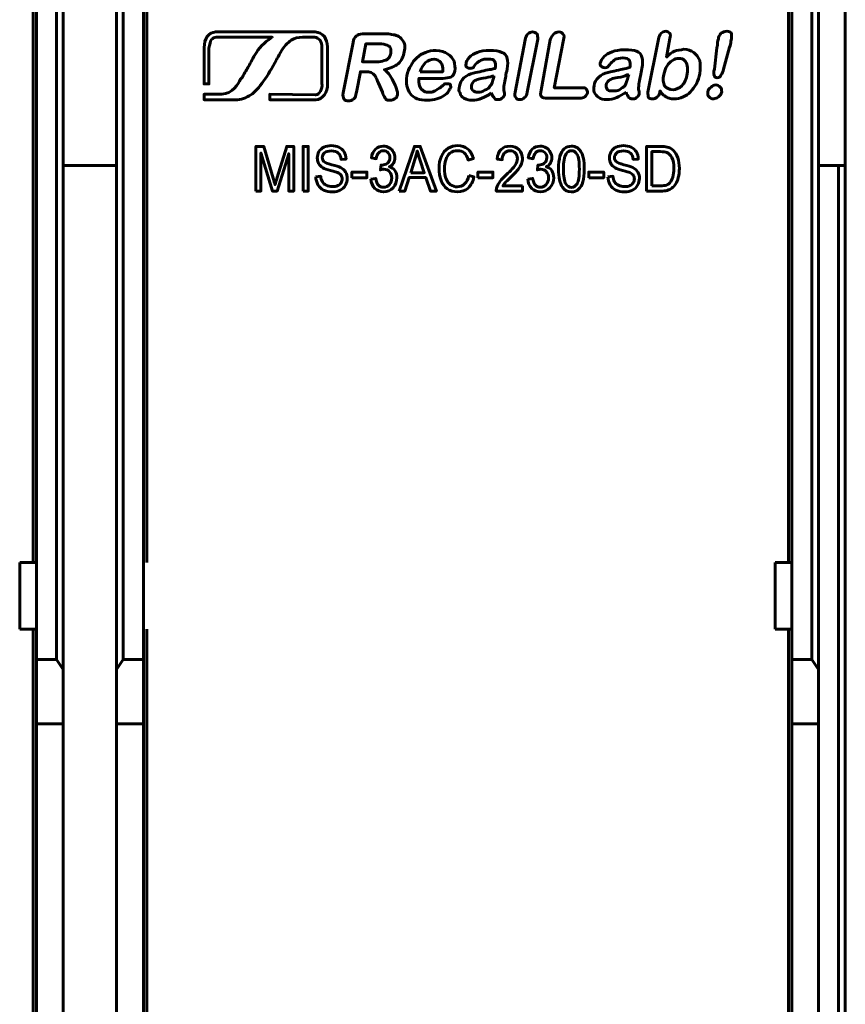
# Model space of a CAD drawing. Header units: millimetres. Extents: x -13 to 39, y -19 to 89.
# Tile 7 of 9: x 14 to 39, y 36 to 65. Entities that reach past the tile are written whole.
import ezdxf

# ---------------------------------------------------------------- set-up
doc = ezdxf.new("R2010")
doc.units = ezdxf.units.MM
doc.linetypes.add('K5LT_BASIC', pattern=[0])

msp = doc.modelspace()

# ---------------------------------------------------------------- linework, layer by layer
at = {"color": 150, "linetype": 'K5LT_BASIC', "lineweight": 60, "true_color": 0x0080ff}
for p, q in [((37.239, 49.238), (37.239, 71.638)), ((14.639, 49.238), (14.639, 67.263)), ((18.039, 49.238), (18.039, 67.263)), ((14.739, 49.238), (14.739, 66.558)), ((15.339, 66.558), (15.339, 46.338)), ((17.339, 46.338), (17.339, 66.558)), ((17.939, 66.558), (17.939, 49.238)), ((37.339, 49.238), (37.339, 66.558)), ((37.939, 66.558), (37.939, 46.338)), ((15.539, 66.302), (15.539, 46.03)), ((17.139, 46.03), (17.139, 66.302)), ((38.139, 46.03), (38.139, 66.302)), ((38.939, 61.118), (38.939, 66.238)), ((15.539, 61.118), (17.139, 61.118)), ((38.139, 61.118), (38.739, 61.118)), ((38.939, 61.118), (38.739, 61.118)), ((38.739, 61.118), (38.739, 8.557)), ((38.939, 61.118), (38.939, 8.557)), ((14.739, 49.238), (14.239, 49.238)), ((14.239, 47.238), (14.239, 49.238)), ((14.739, 49.238), (14.739, 47.238)), ((17.939, 49.238), (17.939, 47.238)), ((36.839, 47.238), (36.839, 49.238)), ((37.339, 49.238), (36.839, 49.238)), ((37.339, 47.238), (37.339, 49.238)), ((14.739, 47.238), (14.239, 47.238)), ((14.639, 22.438), (14.639, 47.238)), ((14.739, 46.338), (14.739, 47.238)), ((17.939, 47.238), (17.939, 46.338)), ((18.039, 22.438), (18.039, 47.238)), ((36.839, 47.238), (37.339, 47.238)), ((37.239, 22.438), (37.239, 47.238)), ((37.339, 46.338), (37.339, 47.238)), ((15.339, 46.338), (14.739, 46.338)), ((14.739, 46.338), (14.739, 44.413)), ((15.539, 46.03), (15.339, 46.338)), ((17.139, 46.03), (17.339, 46.338)), ((17.339, 46.338), (17.939, 46.338)), ((17.939, 46.338), (17.939, 44.413)), ((37.339, 46.338), (37.339, 44.413)), ((37.939, 46.338), (37.339, 46.338)), ((38.139, 46.03), (37.939, 46.338)), ((15.539, 44.413), (15.539, 46.03)), ((17.139, 44.413), (17.139, 46.03)), ((38.139, 44.413), (38.139, 46.03)), ((14.739, 44.413), (15.539, 44.413)), ((14.739, 44.413), (14.739, 25.262)), ((15.539, 25.262), (15.539, 44.413)), ((17.139, 25.262), (17.139, 44.413)), ((17.939, 44.413), (17.139, 44.413)), ((17.939, 44.413), (17.939, 25.262)), ((37.339, 44.413), (37.339, 25.262)), ((38.139, 44.413), (37.339, 44.413)), ((38.139, 25.262), (38.139, 44.413))]:
    msp.add_line(p, q, dxfattribs=at)
for points, knots in [([(33.69, 64.919), (33.69, 64.919), (33.59, 64.363), (33.59, 64.363), (33.67, 64.443), (33.75, 64.502), (33.829, 64.542), (33.908, 64.562), (34.009, 64.581), (34.107, 64.601), (34.227, 64.601), (34.326, 64.562), (34.405, 64.502), (34.485, 64.443), (34.545, 64.363), (34.584, 64.264), (34.604, 64.145), (34.604, 64.025), (34.584, 63.866), (34.564, 63.767), (34.525, 63.668), (34.485, 63.568), (34.426, 63.469), (34.366, 63.389), (34.306, 63.329), (34.247, 63.251), (34.167, 63.21), (34.087, 63.171), (33.988, 63.132), (33.908, 63.111), (33.809, 63.111), (33.769, 63.111), (33.709, 63.111), (33.67, 63.132), (33.61, 63.151), (33.571, 63.171), (33.551, 63.191), (33.512, 63.21), (33.491, 63.231), (33.471, 63.251), (33.452, 63.27), (33.432, 63.31), (33.392, 63.35), (33.392, 63.35), (33.392, 63.31), (33.392, 63.31), (33.372, 63.251), (33.352, 63.191), (33.313, 63.171), (33.273, 63.132), (33.214, 63.111), (33.173, 63.111), (33.114, 63.111), (33.074, 63.132), (33.054, 63.151), (33.035, 63.191), (33.035, 63.251), (33.035, 63.31), (33.035, 63.31), (33.352, 64.899), (33.352, 64.899), (33.352, 64.979), (33.392, 65.038), (33.432, 65.078), (33.471, 65.117), (33.512, 65.137), (33.571, 65.137), (33.61, 65.137), (33.65, 65.117), (33.69, 65.078), (33.709, 65.038), (33.709, 64.998), (33.69, 64.919)], [0, 0, 0, 0, 0.041667, 0.041667, 0.041667, 0.083333, 0.083333, 0.083333, 0.125, 0.125, 0.125, 0.166667, 0.166667, 0.166667, 0.208333, 0.208333, 0.208333, 0.25, 0.25, 0.25, 0.291667, 0.291667, 0.291667, 0.333333, 0.333333, 0.333333, 0.375, 0.375, 0.375, 0.416667, 0.416667, 0.416667, 0.458333, 0.458333, 0.458333, 0.5, 0.5, 0.5, 0.541667, 0.541667, 0.541667, 0.583333, 0.583333, 0.583333, 0.625, 0.625, 0.625, 0.666667, 0.666667, 0.666667, 0.708333, 0.708333, 0.708333, 0.75, 0.75, 0.75, 0.791667, 0.791667, 0.791667, 0.833333, 0.833333, 0.833333, 0.875, 0.875, 0.875, 0.916667, 0.916667, 0.916667, 0.958333, 0.958333, 0.958333, 1, 1, 1, 1]), ([(35.021, 64.005), (35.021, 64.005), (35.1, 64.64), (35.1, 64.64), (35.12, 64.76), (35.12, 64.86), (35.141, 64.899), (35.141, 64.979), (35.18, 65.038), (35.219, 65.078), (35.279, 65.117), (35.319, 65.137), (35.398, 65.137), (35.458, 65.137), (35.517, 65.117), (35.538, 65.058), (35.538, 65.018), (35.538, 64.938), (35.517, 64.839), (35.517, 64.78), (35.498, 64.72), (35.478, 64.661), (35.478, 64.661), (35.299, 64.005), (35.299, 64.005), (35.279, 63.925), (35.26, 63.866), (35.219, 63.826), (35.2, 63.767), (35.16, 63.747), (35.1, 63.747), (35.061, 63.747), (35.021, 63.767), (35.021, 63.806), (35.001, 63.847), (35.001, 63.925), (35.021, 64.005)], [0, 0, 0, 0, 0.083333, 0.083333, 0.083333, 0.166667, 0.166667, 0.166667, 0.25, 0.25, 0.25, 0.333333, 0.333333, 0.333333, 0.416667, 0.416667, 0.416667, 0.5, 0.5, 0.5, 0.583333, 0.583333, 0.583333, 0.666667, 0.666667, 0.666667, 0.75, 0.75, 0.75, 0.833333, 0.833333, 0.833333, 0.916667, 0.916667, 0.916667, 1, 1, 1, 1]), ([(21.792, 64.959), (21.039, 64.959), (20.12, 64.959), (20.12, 64.959), (20.066, 64.959), (20.011, 64.922), (19.975, 64.886), (19.939, 64.831), (19.921, 64.741), (19.902, 64.632), (19.902, 64.632), (19.902, 63.559), (19.902, 63.559), (19.757, 63.559), (19.757, 63.559), (19.757, 64.649), (19.757, 64.649), (19.757, 64.777), (19.793, 64.886), (19.848, 64.976), (19.902, 65.068), (19.994, 65.104), (20.103, 65.122), (20.103, 65.122), (20.12, 65.122), (20.12, 65.122), (22.755, 65.122), (22.755, 65.122), (23.082, 65.122), (23.082, 65.122), (23.191, 65.104), (23.282, 65.068), (23.354, 64.976), (23.409, 64.886), (23.446, 64.795), (23.446, 64.668), (23.446, 64.668), (23.446, 64.649), (23.446, 64.649), (23.446, 63.578), (23.446, 63.578), (23.463, 63.305), (23.3, 63.087), (23.1, 63.087), (23.1, 63.087), (23.082, 63.087), (23.082, 63.087), (21.719, 63.087), (21.719, 63.087), (21.719, 63.251), (21.719, 63.251), (23.082, 63.232), (23.082, 63.232), (23.1, 63.232), (23.1, 63.232), (23.209, 63.251), (23.3, 63.396), (23.282, 63.578), (23.282, 63.578), (23.282, 64.649), (23.282, 64.649), (23.282, 64.741), (23.264, 64.813), (23.228, 64.867), (23.173, 64.922), (23.119, 64.959), (23.064, 64.959), (23.064, 64.959), (23.082, 64.959), (23.082, 64.959), (22.755, 64.959), (22.755, 64.959), (22.735, 64.959), (22.7, 64.959)], [0.8299716, 0.8299716, 0.8299716, 0.8299716, 0.8518519, 0.8518519, 0.8518519, 0.8888889, 0.8888889, 0.8888889, 0.9259259, 0.9259259, 0.9259259, 0.962963, 0.962963, 1, 1, 1.037037, 1.037037, 1.037037, 1.0740741, 1.0740741, 1.0740741, 1.1111111, 1.1111111, 1.1111111, 1.1481481, 1.1481481, 1.1851852, 1.1851852, 1.2222222, 1.2222222, 1.2222222, 1.2592593, 1.2592593, 1.2592593, 1.2962963, 1.2962963, 1.2962963, 1.3333333, 1.3333333, 1.3703704, 1.3703704, 1.3703704, 1.4074074, 1.4074074, 1.4074074, 1.4444444, 1.4444444, 1.4814815, 1.4814815, 1.5185185, 1.5185185, 1.5555556, 1.5555556, 1.5925926, 1.5925926, 1.5925926, 1.6296296, 1.6296296, 1.6296296, 1.6666667, 1.6666667, 1.6666667, 1.7037037, 1.7037037, 1.7037037, 1.7407407, 1.7407407, 1.7407407, 1.7777778, 1.7777778, 1.8148148, 1.8148148, 1.817982, 1.817982, 1.817982, 1.817982]), ([(21.792, 64.959), (21.792, 64.959), (21.792, 64.959), (21.792, 64.959), (21.665, 64.886), (21.428, 64.686), (21.319, 64.504), (21.21, 64.322), (21.156, 64.213), (21.084, 64.087), (21.029, 63.995), (20.975, 63.905), (20.902, 63.76), (20.883, 63.741), (20.866, 63.723), (20.847, 63.705), (20.774, 63.559), (20.611, 63.269), (20.284, 63.251), (20.284, 63.251), (19.757, 63.251), (19.757, 63.251), (19.757, 63.087), (19.757, 63.087), (20.684, 63.087), (20.684, 63.087), (20.866, 63.087), (21.011, 63.142), (21.156, 63.232), (21.283, 63.324), (21.411, 63.469), (21.52, 63.632), (21.683, 63.85), (21.774, 64.014), (21.919, 64.286), (21.956, 64.341), (21.973, 64.395), (22.046, 64.504), (22.155, 64.686), (22.246, 64.795), (22.356, 64.867), (22.465, 64.94), (22.574, 64.959), (22.7, 64.959), (22.7, 64.959), (22.7, 64.959), (22.699, 64.959)], [0.9999909, 0.9999909, 0.9999909, 0.9999909, 1, 1, 1, 1.0666667, 1.0666667, 1.0666667, 1.1333333, 1.1333333, 1.1333333, 1.2, 1.2, 1.2, 1.2666667, 1.2666667, 1.2666667, 1.3333333, 1.3333333, 1.3333333, 1.4, 1.4, 1.4666667, 1.4666667, 1.5333333, 1.5333333, 1.5333333, 1.6, 1.6, 1.6, 1.6666667, 1.6666667, 1.6666667, 1.7333333, 1.7333333, 1.7333333, 1.8, 1.8, 1.8, 1.8666667, 1.8666667, 1.8666667, 1.9333333, 1.9333333, 1.9333333, 1.9344784, 1.9344784, 1.9344784, 1.9344784]), ([(24.572, 63.925), (24.572, 63.925), (24.433, 63.925), (24.433, 63.925), (24.314, 63.31), (24.314, 63.31), (24.293, 63.21), (24.274, 63.151), (24.234, 63.111), (24.174, 63.072), (24.135, 63.052), (24.016, 63.052), (23.956, 63.072), (23.936, 63.111), (23.917, 63.151), (23.896, 63.21), (23.917, 63.29), (23.917, 63.29), (24.215, 64.8), (24.215, 64.8), (24.234, 64.899), (24.254, 64.959), (24.314, 64.998), (24.353, 65.038), (24.413, 65.058), (24.492, 65.058), (24.492, 65.058), (25.148, 65.058), (25.148, 65.058), (25.247, 65.058), (25.306, 65.058), (25.366, 65.038), (25.446, 65.038), (25.485, 65.018), (25.545, 64.998), (25.604, 64.979), (25.645, 64.938), (25.684, 64.879), (25.725, 64.839), (25.744, 64.78), (25.764, 64.72), (25.764, 64.661), (25.764, 64.581), (25.744, 64.521), (25.725, 64.383), (25.664, 64.264), (25.565, 64.164), (25.466, 64.085), (25.327, 64.025), (25.148, 63.985), (25.207, 63.946), (25.267, 63.886), (25.327, 63.806), (25.366, 63.747), (25.406, 63.668), (25.446, 63.588), (25.485, 63.508), (25.505, 63.43), (25.526, 63.37), (25.545, 63.29), (25.545, 63.251), (25.545, 63.231), (25.526, 63.191), (25.526, 63.171), (25.505, 63.151), (25.485, 63.132), (25.446, 63.111), (25.425, 63.091), (25.386, 63.072), (25.347, 63.072), (25.306, 63.072), (25.267, 63.072), (25.228, 63.072), (25.207, 63.091), (25.187, 63.111), (25.168, 63.151), (25.148, 63.171), (25.128, 63.21), (25.108, 63.251), (25.088, 63.31), (25.088, 63.31), (24.969, 63.588), (24.969, 63.588), (24.93, 63.668), (24.909, 63.747), (24.87, 63.806), (24.83, 63.847), (24.79, 63.886), (24.751, 63.906), (24.71, 63.925), (24.651, 63.925), (24.572, 63.925)], [0, 0, 0, 0, 0.032258, 0.032258, 0.064516, 0.064516, 0.064516, 0.096774, 0.096774, 0.096774, 0.129032, 0.129032, 0.16129, 0.16129, 0.16129, 0.193548, 0.193548, 0.193548, 0.225806, 0.225806, 0.225806, 0.258065, 0.258065, 0.258065, 0.290323, 0.290323, 0.290323, 0.322581, 0.322581, 0.322581, 0.354839, 0.354839, 0.354839, 0.387097, 0.387097, 0.387097, 0.419355, 0.419355, 0.419355, 0.451613, 0.451613, 0.451613, 0.483871, 0.483871, 0.483871, 0.516129, 0.516129, 0.516129, 0.548387, 0.548387, 0.548387, 0.580645, 0.580645, 0.580645, 0.612903, 0.612903, 0.612903, 0.645161, 0.645161, 0.645161, 0.677419, 0.677419, 0.677419, 0.709677, 0.709677, 0.709677, 0.741935, 0.741935, 0.741935, 0.774194, 0.774194, 0.774194, 0.806452, 0.806452, 0.806452, 0.83871, 0.83871, 0.83871, 0.870968, 0.870968, 0.870968, 0.903226, 0.903226, 0.903226, 0.935484, 0.935484, 0.935484, 0.967742, 0.967742, 0.967742, 1, 1, 1, 1]), ([(29.062, 63.31), (29.062, 63.31), (29.359, 64.879), (29.359, 64.879), (29.38, 64.959), (29.399, 65.018), (29.439, 65.058), (29.479, 65.098), (29.538, 65.117), (29.578, 65.117), (29.637, 65.117), (29.678, 65.098), (29.717, 65.058), (29.737, 65.018), (29.737, 64.959), (29.737, 64.899), (29.737, 64.899), (29.419, 63.31), (29.419, 63.31), (29.419, 63.231), (29.38, 63.171), (29.339, 63.151), (29.3, 63.111), (29.261, 63.091), (29.141, 63.091), (29.101, 63.111), (29.082, 63.151), (29.041, 63.191), (29.041, 63.231), (29.062, 63.31)], [0, 0, 0, 0, 0.1, 0.1, 0.1, 0.2, 0.2, 0.2, 0.3, 0.3, 0.3, 0.4, 0.4, 0.4, 0.5, 0.5, 0.5, 0.6, 0.6, 0.6, 0.7, 0.7, 0.7, 0.8, 0.8, 0.9, 0.9, 0.9, 1, 1, 1, 1]), ([(30.512, 64.879), (30.512, 64.879), (30.233, 63.449), (30.233, 63.449), (31.048, 63.449), (31.048, 63.449), (31.108, 63.449), (31.167, 63.449), (31.188, 63.409), (31.207, 63.37), (31.227, 63.329), (31.227, 63.29), (31.207, 63.251), (31.188, 63.21), (31.147, 63.171), (31.108, 63.151), (31.048, 63.132), (30.989, 63.132), (30.989, 63.132), (30.035, 63.132), (30.035, 63.132), (29.935, 63.132), (29.876, 63.151), (29.856, 63.171), (29.816, 63.21), (29.816, 63.29), (29.836, 63.37), (29.836, 63.37), (30.114, 64.879), (30.114, 64.879), (30.134, 64.959), (30.173, 65.018), (30.214, 65.058), (30.253, 65.098), (30.313, 65.117), (30.432, 65.117), (30.471, 65.098), (30.492, 65.058), (30.531, 65.018), (30.531, 64.959), (30.512, 64.879)], [0, 0, 0, 0, 0.071429, 0.071429, 0.142857, 0.142857, 0.142857, 0.214286, 0.214286, 0.214286, 0.285714, 0.285714, 0.285714, 0.357143, 0.357143, 0.357143, 0.428571, 0.428571, 0.428571, 0.5, 0.5, 0.5, 0.571429, 0.571429, 0.571429, 0.642857, 0.642857, 0.642857, 0.714286, 0.714286, 0.714286, 0.785714, 0.785714, 0.785714, 0.857143, 0.857143, 0.928571, 0.928571, 0.928571, 1, 1, 1, 1]), ([(24.969, 64.76), (24.969, 64.76), (24.591, 64.76), (24.591, 64.76), (24.492, 64.223), (24.492, 64.223), (24.85, 64.223), (24.85, 64.223), (24.949, 64.223), (25.029, 64.223), (25.088, 64.244), (25.168, 64.264), (25.228, 64.283), (25.267, 64.323), (25.306, 64.363), (25.327, 64.422), (25.347, 64.482), (25.347, 64.542), (25.347, 64.601), (25.327, 64.64), (25.306, 64.681), (25.287, 64.7), (25.228, 64.72), (25.187, 64.741), (25.108, 64.76), (24.969, 64.76)], [0, 0, 0, 0, 0.111111, 0.111111, 0.222222, 0.222222, 0.333333, 0.333333, 0.333333, 0.444444, 0.444444, 0.444444, 0.555556, 0.555556, 0.555556, 0.666667, 0.666667, 0.666667, 0.777778, 0.777778, 0.777778, 0.888889, 0.888889, 0.888889, 1, 1, 1, 1]), ([(26.896, 63.728), (26.896, 63.728), (26.181, 63.728), (26.181, 63.728), (26.181, 63.648), (26.181, 63.568), (26.201, 63.508), (26.22, 63.449), (26.241, 63.389), (26.3, 63.37), (26.34, 63.329), (26.399, 63.31), (26.518, 63.31), (26.559, 63.31), (26.598, 63.329), (26.618, 63.329), (26.658, 63.35), (26.697, 63.37), (26.738, 63.409), (26.777, 63.43), (26.816, 63.449), (26.837, 63.469), (26.896, 63.508), (26.935, 63.549), (26.956, 63.568), (26.995, 63.568), (27.036, 63.568), (27.055, 63.568), (27.095, 63.568), (27.114, 63.549), (27.134, 63.529), (27.134, 63.489), (27.134, 63.449), (27.114, 63.43), (27.095, 63.389), (27.075, 63.35), (27.036, 63.29), (26.995, 63.251), (26.935, 63.21), (26.876, 63.171), (26.797, 63.132), (26.717, 63.111), (26.618, 63.091), (26.539, 63.072), (26.44, 63.072), (26.201, 63.072), (26.023, 63.132), (25.922, 63.27), (25.824, 63.409), (25.784, 63.588), (25.824, 63.806), (25.844, 63.925), (25.883, 64.025), (25.943, 64.104), (25.982, 64.204), (26.042, 64.283), (26.121, 64.342), (26.201, 64.422), (26.28, 64.462), (26.38, 64.502), (26.479, 64.542), (26.578, 64.562), (26.697, 64.562), (26.837, 64.562), (26.956, 64.521), (27.036, 64.462), (27.134, 64.402), (27.194, 64.323), (27.233, 64.244), (27.254, 64.145), (27.274, 64.045), (27.233, 63.847), (27.194, 63.787), (27.075, 63.747), (26.995, 63.728), (26.896, 63.728)], [0, 0, 0, 0, 0.038462, 0.038462, 0.038462, 0.076923, 0.076923, 0.076923, 0.115385, 0.115385, 0.115385, 0.153846, 0.153846, 0.192308, 0.192308, 0.192308, 0.230769, 0.230769, 0.230769, 0.269231, 0.269231, 0.269231, 0.307692, 0.307692, 0.307692, 0.346154, 0.346154, 0.346154, 0.384615, 0.384615, 0.384615, 0.423077, 0.423077, 0.423077, 0.461538, 0.461538, 0.461538, 0.5, 0.5, 0.5, 0.538462, 0.538462, 0.538462, 0.576923, 0.576923, 0.576923, 0.615385, 0.615385, 0.615385, 0.653846, 0.653846, 0.653846, 0.692308, 0.692308, 0.692308, 0.730769, 0.730769, 0.730769, 0.769231, 0.769231, 0.769231, 0.807692, 0.807692, 0.807692, 0.846154, 0.846154, 0.846154, 0.884615, 0.884615, 0.884615, 0.923077, 0.923077, 0.961538, 0.961538, 1, 1, 1, 1]), ([(28.346, 63.29), (28.246, 63.21), (28.147, 63.171), (28.068, 63.132), (27.969, 63.091), (27.87, 63.072), (27.77, 63.072), (27.691, 63.072), (27.611, 63.091), (27.531, 63.132), (27.472, 63.171), (27.432, 63.21), (27.412, 63.29), (27.373, 63.35), (27.373, 63.409), (27.393, 63.489), (27.412, 63.588), (27.453, 63.668), (27.531, 63.747), (27.611, 63.806), (27.71, 63.866), (27.81, 63.886), (27.85, 63.886), (27.909, 63.906), (28.008, 63.925), (28.088, 63.946), (28.168, 63.966), (28.246, 63.985), (28.306, 63.985), (28.386, 64.005), (28.466, 64.025), (28.485, 64.124), (28.485, 64.204), (28.445, 64.244), (28.425, 64.283), (28.366, 64.303), (28.246, 64.303), (28.168, 64.303), (28.088, 64.303), (28.028, 64.264), (27.989, 64.244), (27.929, 64.204), (27.889, 64.164), (27.85, 64.104), (27.81, 64.065), (27.81, 64.045), (27.79, 64.045), (27.751, 64.025), (27.71, 64.025), (27.671, 64.025), (27.631, 64.045), (27.611, 64.065), (27.591, 64.085), (27.572, 64.124), (27.591, 64.164), (27.591, 64.223), (27.631, 64.283), (27.691, 64.363), (27.751, 64.422), (27.829, 64.462), (27.929, 64.502), (28.028, 64.542), (28.147, 64.562), (28.306, 64.562), (28.466, 64.562), (28.585, 64.542), (28.665, 64.502), (28.743, 64.482), (28.803, 64.422), (28.823, 64.323), (28.843, 64.244), (28.843, 64.145), (28.823, 64.005), (28.803, 63.925), (28.784, 63.847), (28.784, 63.787), (28.764, 63.728), (28.764, 63.668), (28.743, 63.588), (28.724, 63.529), (28.724, 63.449), (28.724, 63.37), (28.743, 63.31), (28.743, 63.251), (28.743, 63.231), (28.724, 63.191), (28.704, 63.151), (28.665, 63.132), (28.624, 63.091), (28.585, 63.091), (28.544, 63.091), (28.505, 63.091), (28.466, 63.091), (28.445, 63.132), (28.406, 63.171), (28.386, 63.21), (28.346, 63.29)], [0, 0, 0, 0, 0.03125, 0.03125, 0.03125, 0.0625, 0.0625, 0.0625, 0.09375, 0.09375, 0.09375, 0.125, 0.125, 0.125, 0.15625, 0.15625, 0.15625, 0.1875, 0.1875, 0.1875, 0.21875, 0.21875, 0.21875, 0.25, 0.25, 0.25, 0.28125, 0.28125, 0.28125, 0.3125, 0.3125, 0.3125, 0.34375, 0.34375, 0.34375, 0.375, 0.375, 0.375, 0.40625, 0.40625, 0.40625, 0.4375, 0.4375, 0.4375, 0.46875, 0.46875, 0.46875, 0.5, 0.5, 0.5, 0.53125, 0.53125, 0.53125, 0.5625, 0.5625, 0.5625, 0.59375, 0.59375, 0.59375, 0.625, 0.625, 0.625, 0.65625, 0.65625, 0.65625, 0.6875, 0.6875, 0.6875, 0.71875, 0.71875, 0.71875, 0.75, 0.75, 0.75, 0.78125, 0.78125, 0.78125, 0.8125, 0.8125, 0.8125, 0.84375, 0.84375, 0.84375, 0.875, 0.875, 0.875, 0.90625, 0.90625, 0.90625, 0.9375, 0.9375, 0.9375, 0.96875, 0.96875, 0.96875, 1, 1, 1, 1]), ([(32.379, 63.31), (32.279, 63.251), (32.18, 63.191), (32.101, 63.151), (32.002, 63.111), (31.903, 63.091), (31.803, 63.091), (31.704, 63.091), (31.624, 63.111), (31.564, 63.151), (31.505, 63.191), (31.465, 63.251), (31.426, 63.31), (31.406, 63.37), (31.406, 63.43), (31.426, 63.508), (31.426, 63.608), (31.486, 63.687), (31.564, 63.767), (31.644, 63.826), (31.724, 63.886), (31.843, 63.906), (31.882, 63.906), (31.942, 63.925), (32.022, 63.946), (32.121, 63.966), (32.201, 63.985), (32.279, 64.005), (32.339, 64.005), (32.419, 64.025), (32.499, 64.065), (32.518, 64.145), (32.499, 64.223), (32.478, 64.264), (32.458, 64.303), (32.398, 64.342), (32.279, 64.342), (32.18, 64.323), (32.121, 64.323), (32.061, 64.303), (32.022, 64.264), (31.962, 64.223), (31.922, 64.184), (31.882, 64.124), (31.843, 64.085), (31.823, 64.065), (31.823, 64.065), (31.784, 64.045), (31.743, 64.045), (31.704, 64.045), (31.664, 64.065), (31.644, 64.085), (31.605, 64.104), (31.605, 64.145), (31.605, 64.184), (31.624, 64.244), (31.664, 64.323), (31.724, 64.383), (31.784, 64.443), (31.862, 64.482), (31.962, 64.521), (32.061, 64.562), (32.18, 64.581), (32.339, 64.581), (32.499, 64.581), (32.618, 64.562), (32.696, 64.542), (32.776, 64.502), (32.836, 64.443), (32.856, 64.363), (32.875, 64.264), (32.875, 64.164), (32.856, 64.025), (32.836, 63.946), (32.816, 63.866), (32.816, 63.806), (32.797, 63.747), (32.776, 63.687), (32.776, 63.608), (32.756, 63.549), (32.756, 63.469), (32.756, 63.389), (32.776, 63.329), (32.776, 63.27), (32.776, 63.251), (32.756, 63.21), (32.737, 63.191), (32.696, 63.151), (32.657, 63.111), (32.618, 63.111), (32.558, 63.111), (32.538, 63.111), (32.499, 63.132), (32.458, 63.151), (32.439, 63.191), (32.398, 63.251), (32.379, 63.31)], [0, 0, 0, 0, 0.03125, 0.03125, 0.03125, 0.0625, 0.0625, 0.0625, 0.09375, 0.09375, 0.09375, 0.125, 0.125, 0.125, 0.15625, 0.15625, 0.15625, 0.1875, 0.1875, 0.1875, 0.21875, 0.21875, 0.21875, 0.25, 0.25, 0.25, 0.28125, 0.28125, 0.28125, 0.3125, 0.3125, 0.3125, 0.34375, 0.34375, 0.34375, 0.375, 0.375, 0.375, 0.40625, 0.40625, 0.40625, 0.4375, 0.4375, 0.4375, 0.46875, 0.46875, 0.46875, 0.5, 0.5, 0.5, 0.53125, 0.53125, 0.53125, 0.5625, 0.5625, 0.5625, 0.59375, 0.59375, 0.59375, 0.625, 0.625, 0.625, 0.65625, 0.65625, 0.65625, 0.6875, 0.6875, 0.6875, 0.71875, 0.71875, 0.71875, 0.75, 0.75, 0.75, 0.78125, 0.78125, 0.78125, 0.8125, 0.8125, 0.8125, 0.84375, 0.84375, 0.84375, 0.875, 0.875, 0.875, 0.90625, 0.90625, 0.90625, 0.9375, 0.9375, 0.9375, 0.96875, 0.96875, 0.96875, 1, 1, 1, 1]), ([(26.22, 63.925), (26.22, 63.925), (26.896, 63.925), (26.896, 63.925), (26.896, 64.065), (26.896, 64.145), (26.837, 64.204), (26.797, 64.264), (26.717, 64.303), (26.637, 64.303), (26.539, 64.303), (26.459, 64.264), (26.38, 64.204), (26.32, 64.145), (26.261, 64.045), (26.22, 63.925)], [0, 0, 0, 0, 0.2, 0.2, 0.2, 0.4, 0.4, 0.4, 0.6, 0.6, 0.6, 0.8, 0.8, 0.8, 1, 1, 1, 1]), ([(33.512, 63.847), (33.471, 63.707), (33.491, 63.588), (33.531, 63.508), (33.59, 63.43), (33.67, 63.389), (33.789, 63.389), (33.869, 63.389), (33.968, 63.43), (34.048, 63.508), (34.128, 63.588), (34.187, 63.707), (34.206, 63.866), (34.227, 63.946), (34.227, 64.045), (34.206, 64.104), (34.206, 64.184), (34.167, 64.223), (34.128, 64.264), (34.087, 64.303), (34.028, 64.323), (33.968, 64.323), (33.888, 64.323), (33.829, 64.303), (33.769, 64.264), (33.69, 64.223), (33.65, 64.164), (33.61, 64.104), (33.551, 64.025), (33.531, 63.946), (33.512, 63.847)], [0, 0, 0, 0, 0.1, 0.1, 0.1, 0.2, 0.2, 0.2, 0.3, 0.3, 0.3, 0.4, 0.4, 0.4, 0.5, 0.5, 0.5, 0.6, 0.6, 0.6, 0.7, 0.7, 0.7, 0.8, 0.8, 0.8, 0.9, 0.9, 0.9, 1, 1, 1, 1]), ([(28.425, 63.806), (28.366, 63.787), (28.287, 63.767), (28.187, 63.747), (28.068, 63.728), (28.008, 63.707), (27.969, 63.707), (27.909, 63.687), (27.87, 63.668), (27.829, 63.648), (27.79, 63.608), (27.77, 63.568), (27.751, 63.508), (27.751, 63.469), (27.751, 63.409), (27.79, 63.37), (27.829, 63.329), (27.889, 63.31), (27.948, 63.31), (28.028, 63.31), (28.088, 63.329), (28.147, 63.37), (28.227, 63.389), (28.287, 63.449), (28.306, 63.489), (28.366, 63.549), (28.386, 63.627), (28.425, 63.767), (28.425, 63.767), (28.425, 63.806), (28.425, 63.806)], [0, 0, 0, 0, 0.1, 0.1, 0.1, 0.2, 0.2, 0.2, 0.3, 0.3, 0.3, 0.4, 0.4, 0.4, 0.5, 0.5, 0.5, 0.6, 0.6, 0.6, 0.7, 0.7, 0.7, 0.8, 0.8, 0.8, 0.9, 0.9, 0.9, 1, 1, 1, 1]), ([(32.458, 63.847), (32.398, 63.826), (32.32, 63.787), (32.22, 63.767), (32.101, 63.747), (32.022, 63.728), (31.981, 63.728), (31.942, 63.707), (31.903, 63.687), (31.862, 63.668), (31.823, 63.627), (31.803, 63.588), (31.784, 63.529), (31.784, 63.489), (31.784, 63.43), (31.823, 63.389), (31.862, 63.35), (31.903, 63.35), (31.981, 63.35), (32.041, 63.35), (32.121, 63.35), (32.18, 63.389), (32.26, 63.43), (32.3, 63.469), (32.339, 63.508), (32.379, 63.568), (32.419, 63.668), (32.439, 63.787), (32.439, 63.787), (32.458, 63.847), (32.458, 63.847)], [0, 0, 0, 0, 0.1, 0.1, 0.1, 0.2, 0.2, 0.2, 0.3, 0.3, 0.3, 0.4, 0.4, 0.4, 0.5, 0.5, 0.5, 0.6, 0.6, 0.6, 0.7, 0.7, 0.7, 0.8, 0.8, 0.8, 0.9, 0.9, 0.9, 1, 1, 1, 1]), ([(35.001, 63.111), (34.942, 63.111), (34.902, 63.132), (34.862, 63.171), (34.822, 63.21), (34.822, 63.251), (34.822, 63.329), (34.843, 63.37), (34.862, 63.43), (34.921, 63.469), (34.962, 63.508), (35.001, 63.529), (35.12, 63.529), (35.16, 63.508), (35.2, 63.469), (35.24, 63.43), (35.24, 63.37), (35.24, 63.329), (35.219, 63.251), (35.2, 63.21), (35.141, 63.171), (35.1, 63.132), (35.041, 63.132), (35.001, 63.111)], [0, 0, 0, 0, 0.125, 0.125, 0.125, 0.25, 0.25, 0.25, 0.375, 0.375, 0.375, 0.5, 0.5, 0.625, 0.625, 0.625, 0.75, 0.75, 0.75, 0.875, 0.875, 0.875, 1, 1, 1, 1]), ([(21.306, 60.353), (21.306, 60.353), (21.306, 61.692), (21.306, 61.692), (21.541, 61.692), (21.541, 61.692), (21.821, 60.744), (21.821, 60.744), (21.847, 60.656), (21.866, 60.59), (21.878, 60.546), (21.891, 60.595), (21.912, 60.667), (21.941, 60.761), (21.941, 60.761), (22.226, 61.692), (22.226, 61.692), (22.436, 61.692), (22.436, 61.692), (22.436, 60.353), (22.436, 60.353), (22.286, 60.353), (22.286, 60.353), (22.286, 61.473), (22.286, 61.473), (21.94, 60.353), (21.94, 60.353), (21.798, 60.353), (21.798, 60.353), (21.456, 61.494), (21.456, 61.494), (21.456, 60.353), (21.456, 60.353), (21.306, 60.353), (21.306, 60.353)], [0, 0, 0, 0, 0.066667, 0.066667, 0.133333, 0.133333, 0.2, 0.2, 0.2, 0.266667, 0.266667, 0.266667, 0.333333, 0.333333, 0.333333, 0.4, 0.4, 0.466667, 0.466667, 0.533333, 0.533333, 0.6, 0.6, 0.666667, 0.666667, 0.733333, 0.733333, 0.8, 0.8, 0.866667, 0.866667, 0.933333, 0.933333, 1, 1, 1, 1]), ([(22.715, 60.353), (22.715, 60.353), (22.715, 61.692), (22.715, 61.692), (22.872, 61.692), (22.872, 61.692), (22.872, 60.353), (22.872, 60.353), (22.715, 60.353), (22.715, 60.353)], [0, 0, 0, 0, 0.25, 0.25, 0.5, 0.5, 0.75, 0.75, 1, 1, 1, 1]), ([(23.097, 60.783), (23.097, 60.783), (23.244, 60.798), (23.244, 60.798), (23.251, 60.731), (23.267, 60.676), (23.293, 60.633), (23.319, 60.59), (23.358, 60.555), (23.412, 60.528), (23.466, 60.501), (23.527, 60.488), (23.594, 60.488), (23.654, 60.488), (23.707, 60.498), (23.752, 60.518), (23.798, 60.538), (23.832, 60.566), (23.854, 60.601), (23.877, 60.637), (23.888, 60.675), (23.888, 60.716), (23.888, 60.758), (23.877, 60.794), (23.856, 60.826), (23.834, 60.857), (23.799, 60.883), (23.749, 60.905), (23.717, 60.918), (23.647, 60.94), (23.429, 60.999), (23.353, 61.027), (23.309, 61.053), (23.253, 61.087), (23.211, 61.129), (23.183, 61.178), (23.155, 61.228), (23.141, 61.284), (23.141, 61.345), (23.141, 61.413), (23.159, 61.476), (23.192, 61.535), (23.226, 61.594), (23.276, 61.638), (23.341, 61.669), (23.406, 61.699), (23.479, 61.714), (23.559, 61.714), (23.646, 61.714), (23.724, 61.699), (23.791, 61.667), (23.858, 61.635), (23.91, 61.588), (23.946, 61.525), (23.982, 61.463), (24.001, 61.393), (24.004, 61.314), (24.004, 61.314), (23.853, 61.301), (23.853, 61.301), (23.845, 61.386), (23.818, 61.45), (23.771, 61.493), (23.725, 61.536), (23.656, 61.557), (23.565, 61.557), (23.47, 61.557), (23.401, 61.538), (23.357, 61.499), (23.314, 61.459), (23.292, 61.412), (23.292, 61.356), (23.292, 61.308), (23.308, 61.269), (23.338, 61.238), (23.369, 61.207), (23.447, 61.175), (23.575, 61.142), (23.702, 61.11), (23.79, 61.081), (23.837, 61.057), (23.906, 61.021), (23.957, 60.976), (23.99, 60.921), (24.023, 60.866), (24.039, 60.803), (24.039, 60.731), (24.039, 60.66), (24.021, 60.593), (23.985, 60.53), (23.949, 60.467), (23.897, 60.418), (23.762, 60.348), (23.686, 60.331), (23.601, 60.331), (23.494, 60.331), (23.404, 60.349), (23.332, 60.384), (23.26, 60.419), (23.203, 60.472), (23.162, 60.543), (23.12, 60.614), (23.099, 60.694), (23.097, 60.783)], [0, 0, 0, 0, 0.028571, 0.028571, 0.028571, 0.057143, 0.057143, 0.057143, 0.085714, 0.085714, 0.085714, 0.114286, 0.114286, 0.114286, 0.142857, 0.142857, 0.142857, 0.171429, 0.171429, 0.171429, 0.2, 0.2, 0.2, 0.228571, 0.228571, 0.228571, 0.257143, 0.257143, 0.257143, 0.285714, 0.285714, 0.314286, 0.314286, 0.314286, 0.342857, 0.342857, 0.342857, 0.371429, 0.371429, 0.371429, 0.4, 0.4, 0.4, 0.428571, 0.428571, 0.428571, 0.457143, 0.457143, 0.457143, 0.485714, 0.485714, 0.485714, 0.514286, 0.514286, 0.514286, 0.542857, 0.542857, 0.542857, 0.571429, 0.571429, 0.571429, 0.6, 0.6, 0.6, 0.628571, 0.628571, 0.628571, 0.657143, 0.657143, 0.657143, 0.685714, 0.685714, 0.685714, 0.714286, 0.714286, 0.714286, 0.742857, 0.742857, 0.742857, 0.771429, 0.771429, 0.771429, 0.8, 0.8, 0.8, 0.828571, 0.828571, 0.828571, 0.857143, 0.857143, 0.857143, 0.885714, 0.885714, 0.914286, 0.914286, 0.914286, 0.942857, 0.942857, 0.942857, 0.971429, 0.971429, 0.971429, 1, 1, 1, 1]), ([(24.746, 60.709), (24.746, 60.709), (24.891, 60.731), (24.891, 60.731), (24.908, 60.638), (24.936, 60.57), (24.976, 60.529), (25.016, 60.488), (25.066, 60.467), (25.124, 60.467), (25.193, 60.467), (25.251, 60.494), (25.298, 60.548), (25.345, 60.601), (25.368, 60.668), (25.368, 60.747), (25.368, 60.822), (25.346, 60.885), (25.303, 60.934), (25.259, 60.983), (25.203, 61.007), (25.136, 61.007), (25.108, 61.007), (25.074, 61.001), (25.033, 60.989), (25.033, 60.989), (25.049, 61.133), (25.049, 61.133), (25.059, 61.132), (25.067, 61.131), (25.073, 61.131), (25.135, 61.131), (25.191, 61.15), (25.241, 61.186), (25.29, 61.222), (25.315, 61.279), (25.315, 61.354), (25.315, 61.414), (25.297, 61.464), (25.225, 61.543), (25.178, 61.563), (25.121, 61.563), (25.064, 61.563), (25.017, 61.543), (24.941, 61.462), (24.917, 61.401), (24.906, 61.32), (24.906, 61.32), (24.761, 61.35), (24.761, 61.35), (24.779, 61.46), (24.819, 61.546), (24.882, 61.607), (24.945, 61.667), (25.024, 61.698), (25.117, 61.698), (25.182, 61.698), (25.242, 61.682), (25.296, 61.651), (25.351, 61.619), (25.392, 61.577), (25.421, 61.523), (25.45, 61.469), (25.464, 61.411), (25.464, 61.351), (25.464, 61.293), (25.45, 61.241), (25.423, 61.193), (25.396, 61.146), (25.355, 61.108), (25.301, 61.08), (25.371, 61.062), (25.425, 61.024), (25.464, 60.966), (25.503, 60.909), (25.522, 60.837), (25.522, 60.75), (25.522, 60.633), (25.484, 60.534), (25.409, 60.453), (25.333, 60.371), (25.238, 60.331), (25.123, 60.331), (25.019, 60.331), (24.932, 60.366), (24.864, 60.436), (24.795, 60.506), (24.755, 60.597), (24.746, 60.709)], [0, 0, 0, 0, 0.033333, 0.033333, 0.033333, 0.066667, 0.066667, 0.066667, 0.1, 0.1, 0.1, 0.133333, 0.133333, 0.133333, 0.166667, 0.166667, 0.166667, 0.2, 0.2, 0.2, 0.233333, 0.233333, 0.233333, 0.266667, 0.266667, 0.266667, 0.3, 0.3, 0.3, 0.333333, 0.333333, 0.333333, 0.366667, 0.366667, 0.366667, 0.4, 0.4, 0.4, 0.433333, 0.433333, 0.466667, 0.466667, 0.466667, 0.5, 0.5, 0.533333, 0.533333, 0.533333, 0.566667, 0.566667, 0.566667, 0.6, 0.6, 0.6, 0.633333, 0.633333, 0.633333, 0.666667, 0.666667, 0.666667, 0.7, 0.7, 0.7, 0.733333, 0.733333, 0.733333, 0.766667, 0.766667, 0.766667, 0.8, 0.8, 0.8, 0.833333, 0.833333, 0.833333, 0.866667, 0.866667, 0.866667, 0.9, 0.9, 0.9, 0.933333, 0.933333, 0.933333, 0.966667, 0.966667, 0.966667, 1, 1, 1, 1]), ([(25.595, 60.353), (25.595, 60.353), (26.049, 61.692), (26.049, 61.692), (26.222, 61.692), (26.222, 61.692), (26.705, 60.353), (26.705, 60.353), (26.526, 60.353), (26.526, 60.353), (26.389, 60.759), (26.389, 60.759), (25.889, 60.759), (25.889, 60.759), (25.761, 60.353), (25.761, 60.353), (25.595, 60.353), (25.595, 60.353)], [0, 0, 0, 0, 0.125, 0.125, 0.25, 0.25, 0.375, 0.375, 0.5, 0.5, 0.625, 0.625, 0.75, 0.75, 0.875, 0.875, 1, 1, 1, 1]), ([(27.673, 60.823), (27.673, 60.823), (27.83, 60.778), (27.83, 60.778), (27.798, 60.633), (27.739, 60.522), (27.653, 60.446), (27.568, 60.369), (27.464, 60.331), (27.34, 60.331), (27.213, 60.331), (27.109, 60.36), (27.029, 60.419), (26.949, 60.478), (26.888, 60.563), (26.847, 60.674), (26.805, 60.786), (26.784, 60.905), (26.784, 61.033), (26.784, 61.172), (26.808, 61.293), (26.855, 61.397), (26.902, 61.501), (26.969, 61.58), (27.143, 61.688), (27.238, 61.714), (27.343, 61.714), (27.461, 61.714), (27.561, 61.681), (27.642, 61.612), (27.722, 61.544), (27.779, 61.448), (27.811, 61.325), (27.811, 61.325), (27.657, 61.284), (27.657, 61.284), (27.629, 61.381), (27.589, 61.452), (27.537, 61.496), (27.485, 61.541), (27.419, 61.563), (27.34, 61.563), (27.249, 61.563), (27.173, 61.538), (27.112, 61.489), (27.051, 61.44), (27.008, 61.374), (26.984, 61.291), (26.959, 61.207), (26.946, 61.122), (26.946, 61.034), (26.946, 60.92), (26.961, 60.82), (26.99, 60.736), (27.019, 60.651), (27.065, 60.587), (27.127, 60.545), (27.189, 60.503), (27.255, 60.482), (27.327, 60.482), (27.415, 60.482), (27.489, 60.511), (27.55, 60.568), (27.61, 60.625), (27.652, 60.71), (27.673, 60.823)], [0, 0, 0, 0, 0.045455, 0.045455, 0.045455, 0.090909, 0.090909, 0.090909, 0.136364, 0.136364, 0.136364, 0.181818, 0.181818, 0.181818, 0.227273, 0.227273, 0.227273, 0.272727, 0.272727, 0.272727, 0.318182, 0.318182, 0.318182, 0.363636, 0.363636, 0.409091, 0.409091, 0.409091, 0.454545, 0.454545, 0.454545, 0.5, 0.5, 0.5, 0.545455, 0.545455, 0.545455, 0.590909, 0.590909, 0.590909, 0.636364, 0.636364, 0.636364, 0.681818, 0.681818, 0.681818, 0.727273, 0.727273, 0.727273, 0.772727, 0.772727, 0.772727, 0.818182, 0.818182, 0.818182, 0.863636, 0.863636, 0.863636, 0.909091, 0.909091, 0.909091, 0.954545, 0.954545, 0.954545, 1, 1, 1, 1]), ([(29.281, 60.51), (29.281, 60.51), (29.281, 60.353), (29.281, 60.353), (28.496, 60.353), (28.496, 60.353), (28.495, 60.393), (28.501, 60.431), (28.513, 60.468), (28.533, 60.528), (28.566, 60.587), (28.61, 60.646), (28.655, 60.704), (28.718, 60.771), (28.8, 60.848), (28.929, 60.967), (29.016, 61.061), (29.062, 61.131), (29.107, 61.201), (29.13, 61.267), (29.13, 61.329), (29.13, 61.394), (29.109, 61.449), (29.068, 61.494), (29.027, 61.539), (28.973, 61.561), (28.906, 61.561), (28.836, 61.561), (28.78, 61.537), (28.737, 61.49), (28.695, 61.443), (28.674, 61.378), (28.673, 61.294), (28.673, 61.294), (28.524, 61.311), (28.524, 61.311), (28.534, 61.437), (28.573, 61.533), (28.64, 61.599), (28.707, 61.665), (28.797, 61.698), (28.909, 61.698), (29.023, 61.698), (29.113, 61.662), (29.18, 61.591), (29.246, 61.519), (29.279, 61.431), (29.279, 61.326), (29.279, 61.272), (29.27, 61.219), (29.25, 61.168), (29.231, 61.116), (29.198, 61.061), (29.153, 61.004), (29.108, 60.947), (29.033, 60.868), (28.929, 60.768), (28.842, 60.685), (28.785, 60.629), (28.761, 60.6), (28.736, 60.57), (28.715, 60.54), (28.699, 60.51), (28.699, 60.51), (29.281, 60.51), (29.281, 60.51)], [0, 0, 0, 0, 0.045455, 0.045455, 0.090909, 0.090909, 0.090909, 0.136364, 0.136364, 0.136364, 0.181818, 0.181818, 0.181818, 0.227273, 0.227273, 0.227273, 0.272727, 0.272727, 0.272727, 0.318182, 0.318182, 0.318182, 0.363636, 0.363636, 0.363636, 0.409091, 0.409091, 0.409091, 0.454545, 0.454545, 0.454545, 0.5, 0.5, 0.5, 0.545455, 0.545455, 0.545455, 0.590909, 0.590909, 0.590909, 0.636364, 0.636364, 0.636364, 0.681818, 0.681818, 0.681818, 0.727273, 0.727273, 0.727273, 0.772727, 0.772727, 0.772727, 0.818182, 0.818182, 0.818182, 0.863636, 0.863636, 0.863636, 0.909091, 0.909091, 0.909091, 0.954545, 0.954545, 0.954545, 1, 1, 1, 1]), ([(29.438, 60.709), (29.438, 60.709), (29.584, 60.731), (29.584, 60.731), (29.601, 60.638), (29.629, 60.57), (29.669, 60.529), (29.709, 60.488), (29.758, 60.467), (29.816, 60.467), (29.885, 60.467), (29.944, 60.494), (29.991, 60.548), (30.037, 60.601), (30.061, 60.668), (30.061, 60.747), (30.061, 60.822), (30.039, 60.885), (29.995, 60.934), (29.952, 60.983), (29.896, 61.007), (29.829, 61.007), (29.801, 61.007), (29.767, 61.001), (29.726, 60.989), (29.726, 60.989), (29.742, 61.133), (29.742, 61.133), (29.752, 61.132), (29.76, 61.131), (29.765, 61.131), (29.828, 61.131), (29.884, 61.15), (29.934, 61.186), (29.983, 61.222), (30.008, 61.279), (30.008, 61.354), (30.008, 61.414), (29.99, 61.464), (29.954, 61.504), (29.917, 61.543), (29.871, 61.563), (29.814, 61.563), (29.757, 61.563), (29.71, 61.543), (29.672, 61.502), (29.634, 61.462), (29.61, 61.401), (29.599, 61.32), (29.599, 61.32), (29.453, 61.35), (29.453, 61.35), (29.471, 61.46), (29.512, 61.546), (29.575, 61.607), (29.638, 61.667), (29.716, 61.698), (29.81, 61.698), (29.875, 61.698), (29.934, 61.682), (29.989, 61.651), (30.043, 61.619), (30.085, 61.577), (30.114, 61.523), (30.143, 61.469), (30.157, 61.411), (30.157, 61.351), (30.157, 61.293), (30.143, 61.241), (30.116, 61.193), (30.088, 61.146), (30.047, 61.108), (29.994, 61.08), (30.064, 61.062), (30.118, 61.024), (30.157, 60.966), (30.196, 60.909), (30.215, 60.837), (30.215, 60.75), (30.215, 60.633), (30.177, 60.534), (30.102, 60.453), (30.026, 60.371), (29.931, 60.331), (29.815, 60.331), (29.711, 60.331), (29.625, 60.366), (29.556, 60.436), (29.487, 60.506), (29.448, 60.597), (29.438, 60.709)], [0, 0, 0, 0, 0.033333, 0.033333, 0.033333, 0.066667, 0.066667, 0.066667, 0.1, 0.1, 0.1, 0.133333, 0.133333, 0.133333, 0.166667, 0.166667, 0.166667, 0.2, 0.2, 0.2, 0.233333, 0.233333, 0.233333, 0.266667, 0.266667, 0.266667, 0.3, 0.3, 0.3, 0.333333, 0.333333, 0.333333, 0.366667, 0.366667, 0.366667, 0.4, 0.4, 0.4, 0.433333, 0.433333, 0.433333, 0.466667, 0.466667, 0.466667, 0.5, 0.5, 0.5, 0.533333, 0.533333, 0.533333, 0.566667, 0.566667, 0.566667, 0.6, 0.6, 0.6, 0.633333, 0.633333, 0.633333, 0.666667, 0.666667, 0.666667, 0.7, 0.7, 0.7, 0.733333, 0.733333, 0.733333, 0.766667, 0.766667, 0.766667, 0.8, 0.8, 0.8, 0.833333, 0.833333, 0.833333, 0.866667, 0.866667, 0.866667, 0.9, 0.9, 0.9, 0.933333, 0.933333, 0.933333, 0.966667, 0.966667, 0.966667, 1, 1, 1, 1]), ([(30.359, 61.014), (30.359, 61.172), (30.374, 61.3), (30.402, 61.396), (30.431, 61.493), (30.474, 61.568), (30.531, 61.62), (30.587, 61.672), (30.659, 61.698), (30.745, 61.698), (30.808, 61.698), (30.864, 61.683), (30.913, 61.654), (30.96, 61.625), (31, 61.584), (31.031, 61.529), (31.062, 61.475), (31.086, 61.408), (31.104, 61.33), (31.122, 61.252), (31.131, 61.146), (31.131, 61.014), (31.131, 60.857), (31.116, 60.73), (31.088, 60.633), (31.06, 60.536), (31.017, 60.462), (30.96, 60.409), (30.903, 60.357), (30.832, 60.331), (30.745, 60.331), (30.631, 60.331), (30.541, 60.377), (30.476, 60.469), (30.398, 60.581), (30.359, 60.763), (30.359, 61.014)], [0, 0, 0, 0, 0.083333, 0.083333, 0.083333, 0.166667, 0.166667, 0.166667, 0.25, 0.25, 0.25, 0.333333, 0.333333, 0.333333, 0.416667, 0.416667, 0.416667, 0.5, 0.5, 0.5, 0.583333, 0.583333, 0.583333, 0.666667, 0.666667, 0.666667, 0.75, 0.75, 0.75, 0.833333, 0.833333, 0.833333, 0.916667, 0.916667, 0.916667, 1, 1, 1, 1]), ([(31.838, 60.783), (31.838, 60.783), (31.985, 60.798), (31.985, 60.798), (31.992, 60.731), (32.009, 60.676), (32.034, 60.633), (32.06, 60.59), (32.1, 60.555), (32.153, 60.528), (32.207, 60.501), (32.268, 60.488), (32.335, 60.488), (32.395, 60.488), (32.448, 60.498), (32.494, 60.518), (32.539, 60.538), (32.573, 60.566), (32.596, 60.601), (32.618, 60.637), (32.629, 60.675), (32.629, 60.716), (32.629, 60.758), (32.619, 60.794), (32.597, 60.826), (32.576, 60.857), (32.54, 60.883), (32.49, 60.905), (32.459, 60.918), (32.388, 60.94), (32.17, 60.999), (32.094, 61.027), (32.051, 61.053), (31.994, 61.087), (31.952, 61.129), (31.924, 61.178), (31.897, 61.228), (31.883, 61.284), (31.883, 61.345), (31.883, 61.413), (31.9, 61.476), (31.934, 61.535), (31.968, 61.594), (32.017, 61.638), (32.082, 61.669), (32.148, 61.699), (32.22, 61.714), (32.3, 61.714), (32.388, 61.714), (32.465, 61.699), (32.532, 61.667), (32.599, 61.635), (32.651, 61.588), (32.687, 61.525), (32.723, 61.463), (32.743, 61.393), (32.745, 61.314), (32.745, 61.314), (32.595, 61.301), (32.595, 61.301), (32.587, 61.386), (32.559, 61.45), (32.513, 61.493), (32.466, 61.536), (32.397, 61.557), (32.306, 61.557), (32.211, 61.557), (32.142, 61.538), (32.099, 61.499), (32.055, 61.459), (32.033, 61.412), (32.033, 61.356), (32.033, 61.308), (32.049, 61.269), (32.079, 61.238), (32.11, 61.207), (32.188, 61.175), (32.316, 61.142), (32.443, 61.11), (32.531, 61.081), (32.578, 61.057), (32.647, 61.021), (32.698, 60.976), (32.731, 60.921), (32.764, 60.866), (32.78, 60.803), (32.78, 60.731), (32.78, 60.66), (32.762, 60.593), (32.726, 60.53), (32.69, 60.467), (32.638, 60.418), (32.571, 60.383), (32.503, 60.348), (32.427, 60.331), (32.342, 60.331), (32.235, 60.331), (32.146, 60.349), (32.073, 60.384), (32.001, 60.419), (31.944, 60.472), (31.903, 60.543), (31.862, 60.614), (31.84, 60.694), (31.838, 60.783)], [0, 0, 0, 0, 0.028571, 0.028571, 0.028571, 0.057143, 0.057143, 0.057143, 0.085714, 0.085714, 0.085714, 0.114286, 0.114286, 0.114286, 0.142857, 0.142857, 0.142857, 0.171429, 0.171429, 0.171429, 0.2, 0.2, 0.2, 0.228571, 0.228571, 0.228571, 0.257143, 0.257143, 0.257143, 0.285714, 0.285714, 0.314286, 0.314286, 0.314286, 0.342857, 0.342857, 0.342857, 0.371429, 0.371429, 0.371429, 0.4, 0.4, 0.4, 0.428571, 0.428571, 0.428571, 0.457143, 0.457143, 0.457143, 0.485714, 0.485714, 0.485714, 0.514286, 0.514286, 0.514286, 0.542857, 0.542857, 0.542857, 0.571429, 0.571429, 0.571429, 0.6, 0.6, 0.6, 0.628571, 0.628571, 0.628571, 0.657143, 0.657143, 0.657143, 0.685714, 0.685714, 0.685714, 0.714286, 0.714286, 0.714286, 0.742857, 0.742857, 0.742857, 0.771429, 0.771429, 0.771429, 0.8, 0.8, 0.8, 0.828571, 0.828571, 0.828571, 0.857143, 0.857143, 0.857143, 0.885714, 0.885714, 0.885714, 0.914286, 0.914286, 0.914286, 0.942857, 0.942857, 0.942857, 0.971429, 0.971429, 0.971429, 1, 1, 1, 1]), ([(32.994, 60.353), (32.994, 60.353), (32.994, 61.692), (32.994, 61.692), (33.402, 61.692), (33.402, 61.692), (33.494, 61.692), (33.565, 61.686), (33.613, 61.673), (33.681, 61.655), (33.739, 61.623), (33.787, 61.577), (33.85, 61.517), (33.896, 61.441), (33.927, 61.348), (33.958, 61.255), (33.974, 61.149), (33.974, 61.03), (33.974, 60.928), (33.963, 60.838), (33.942, 60.76), (33.921, 60.681), (33.894, 60.616), (33.861, 60.565), (33.828, 60.513), (33.792, 60.473), (33.753, 60.443), (33.714, 60.414), (33.667, 60.391), (33.612, 60.376), (33.557, 60.361), (33.493, 60.353), (33.421, 60.353), (33.421, 60.353), (32.994, 60.353), (32.994, 60.353)], [0, 0, 0, 0, 0.083333, 0.083333, 0.166667, 0.166667, 0.166667, 0.25, 0.25, 0.25, 0.333333, 0.333333, 0.333333, 0.416667, 0.416667, 0.416667, 0.5, 0.5, 0.5, 0.583333, 0.583333, 0.583333, 0.666667, 0.666667, 0.666667, 0.75, 0.75, 0.75, 0.833333, 0.833333, 0.833333, 0.916667, 0.916667, 0.916667, 1, 1, 1, 1]), ([(25.936, 60.903), (25.936, 60.903), (26.34, 60.903), (26.34, 60.903), (26.216, 61.274), (26.216, 61.274), (26.179, 61.387), (26.151, 61.48), (26.131, 61.554), (26.115, 61.466), (26.093, 61.381), (26.065, 61.296), (26.065, 61.296), (25.936, 60.903), (25.936, 60.903)], [0, 0, 0, 0, 0.2, 0.2, 0.4, 0.4, 0.4, 0.6, 0.6, 0.6, 0.8, 0.8, 0.8, 1, 1, 1, 1]), ([(30.508, 61.013), (30.508, 60.793), (30.531, 60.647), (30.576, 60.574), (30.622, 60.502), (30.678, 60.466), (30.812, 60.466), (30.868, 60.502), (30.914, 60.575), (30.959, 60.648), (30.982, 60.794), (30.982, 61.013), (30.982, 61.234), (30.959, 61.38), (30.914, 61.452), (30.868, 61.525), (30.812, 61.561), (30.743, 61.561), (30.677, 61.561), (30.623, 61.529), (30.583, 61.465), (30.533, 61.384), (30.508, 61.233), (30.508, 61.013)], [0, 0, 0, 0, 0.125, 0.125, 0.125, 0.25, 0.25, 0.375, 0.375, 0.375, 0.5, 0.5, 0.5, 0.625, 0.625, 0.625, 0.75, 0.75, 0.75, 0.875, 0.875, 0.875, 1, 1, 1, 1]), ([(33.151, 60.51), (33.151, 60.51), (33.404, 60.51), (33.404, 60.51), (33.482, 60.51), (33.543, 60.519), (33.587, 60.535), (33.632, 60.552), (33.667, 60.575), (33.694, 60.605), (33.731, 60.647), (33.76, 60.703), (33.78, 60.774), (33.801, 60.845), (33.811, 60.931), (33.811, 61.033), (33.811, 61.173), (33.791, 61.281), (33.75, 61.356), (33.71, 61.432), (33.66, 61.482), (33.602, 61.508), (33.56, 61.526), (33.493, 61.535), (33.4, 61.535), (33.4, 61.535), (33.151, 61.535), (33.151, 61.535), (33.151, 60.51), (33.151, 60.51)], [0, 0, 0, 0, 0.1, 0.1, 0.1, 0.2, 0.2, 0.2, 0.3, 0.3, 0.3, 0.4, 0.4, 0.4, 0.5, 0.5, 0.5, 0.6, 0.6, 0.6, 0.7, 0.7, 0.7, 0.8, 0.8, 0.8, 0.9, 0.9, 1, 1, 1, 1]), ([(24.176, 60.755), (24.176, 60.755), (24.176, 60.92), (24.176, 60.92), (24.627, 60.92), (24.627, 60.92), (24.627, 60.755), (24.627, 60.755), (24.176, 60.755), (24.176, 60.755)], [0, 0, 0, 0, 0.25, 0.25, 0.5, 0.5, 0.75, 0.75, 1, 1, 1, 1]), ([(27.948, 60.755), (27.948, 60.755), (27.948, 60.92), (27.948, 60.92), (28.398, 60.92), (28.398, 60.92), (28.398, 60.755), (28.398, 60.755), (27.948, 60.755), (27.948, 60.755)], [0, 0, 0, 0, 0.25, 0.25, 0.5, 0.5, 0.75, 0.75, 1, 1, 1, 1]), ([(31.262, 60.755), (31.262, 60.755), (31.262, 60.92), (31.262, 60.92), (31.712, 60.92), (31.712, 60.92), (31.712, 60.755), (31.712, 60.755), (31.262, 60.755), (31.262, 60.755)], [0, 0, 0, 0, 0.25, 0.25, 0.5, 0.5, 0.75, 0.75, 1, 1, 1, 1])]:
    msp.add_open_spline(points, degree=3, knots=knots, dxfattribs=at)

doc.saveas('drawing.dxf')
